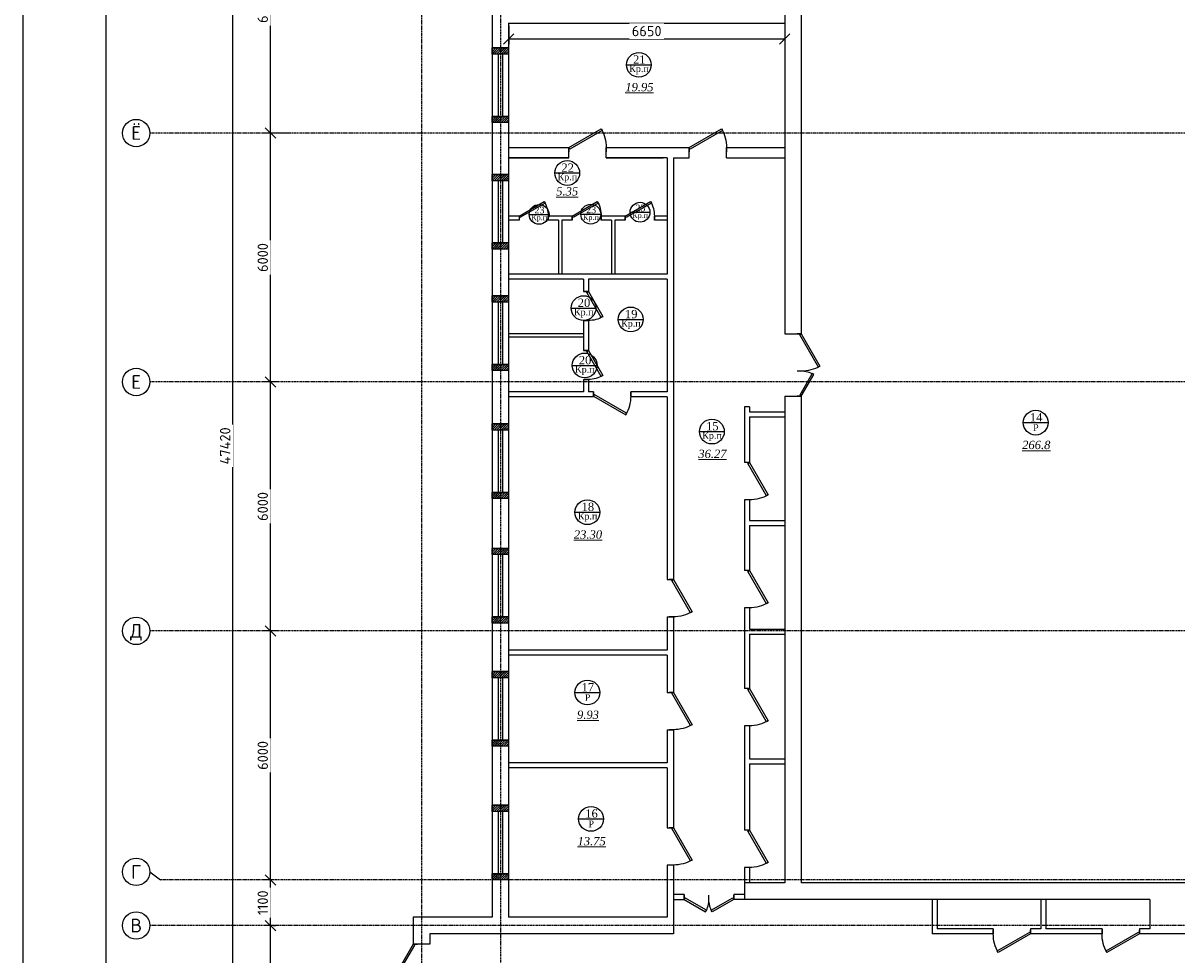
# Model space of a CAD drawing. Header units: inches. Extents: x 8001 to 766003, y -84601 to 563258.
# Tile 30 of 188: x 189106 to 216905, y 158280 to 180738. Entities that reach past the tile are written whole.
import ezdxf
from ezdxf.enums import TextEntityAlignment as Align

# ---------------------------------------------------------------- set-up
doc = ezdxf.new("R2010")
doc.units = ezdxf.units.IN
doc.header["$MEASUREMENT"] = 0
doc.linetypes.add('Dashed', pattern=[19.05, 12.7, -6.35])
doc.layers.add('.', color=7, linetype='Continuous', lineweight=15)
doc.layers.add('РАЗРЕЗ', color=7, linetype='Continuous')
doc.styles.add('GOST', font='isocpeur.ttf')
doc.styles.add('Text style', font='isocpeur.ttf', dxfattribs={"height": 250})
doc.styles.add('TIEMS', font='times.ttf')
doc.dimstyles.new('Dim Style', dxfattribs={"dimtxt": 250, "dimasz": 250, "dimexe": 125, "dimexo": 62.5, "dimgap": 62.5, "dimtad": 1, "dimdec": 0, "dimtxsty": 'Text style', "dimblk": 'OBLIQUE', "dimcen": 250, "dimclrd": 256, "dimclre": 256, "dimclrt": 256, "dimadec": 0, "dimazin": 0, "dimtfac": 1, "dimtdec": 0, "dimtmove": 0, "dimatfit": 3, "dimldrblk": 'OBLIQUE', "dimfxl": 1, "dimlwd": -1, "dimlwe": -1, "dimarcsym": 0})

# ---------------------------------------------------------------- blocks, each defined once
blk = doc.blocks.new('_Oblique')
at = {"color": 0, "linetype": 'ByBlock', "lineweight": -2}
blk.add_line((-0.5, -0.5), (0.5, 0.5), dxfattribs=at)
blk = doc.blocks.new('*D210')
at = {"transparency": 16777216}
for p, q in [((172960, 185656), (172960, 194926)), ((173023, 194926), (173085, 194926)), ((173023, 185656), (173085, 185656))]:
    blk.add_line(p, q, dxfattribs=at)
at = {"layer": 'Defpoints', "color": 0, "transparency": 16777216}
for p in [(172960, 194926), (172960, 194926), (172960, 185656)]:
    blk.add_point(p, dxfattribs=at)
at = {"transparency": 16777216, "xscale": 250, "yscale": 250, "zscale": 250}
for p, rotation in [((172960, 194926), 90), ((172960, 185656), 270)]:
    blk.add_blockref('_Oblique', p, dxfattribs=dict(at, rotation=rotation))
at = {"transparency": 16777216, "insert": (172773, 190291), "char_height": 250, "attachment_point": 5, "rotation": 90, "style": 'Text style', "bg_fill": 3, "box_fill_scale": 1.25, "bg_fill_color": 256, "bg_fill_true_color": 13158600, "bg_fill_transparency": 0}
blk.add_mtext('9270', dxfattribs=at)
blk = doc.blocks.new('*D211')
at = {"transparency": 16777216}
for p, q in [((172054, 182776), (172054, 230196)), ((172117, 230196), (172179, 230196)), ((172117, 182776), (172179, 182776))]:
    blk.add_line(p, q, dxfattribs=at)
at = {"layer": 'Defpoints', "color": 0, "transparency": 16777216}
for p in [(172054, 230196), (172054, 230196), (172054, 182776)]:
    blk.add_point(p, dxfattribs=at)
at = {"transparency": 16777216, "xscale": 250, "yscale": 250, "zscale": 250}
for p, rotation in [((172054, 230196), 90), ((172054, 182776), 270)]:
    blk.add_blockref('_Oblique', p, dxfattribs=dict(at, rotation=rotation))
at = {"transparency": 16777216, "insert": (171867, 206486), "char_height": 250, "attachment_point": 5, "rotation": 90, "style": 'Text style', "bg_fill": 3, "box_fill_scale": 1.25, "bg_fill_color": 256, "bg_fill_true_color": 13158600, "bg_fill_transparency": 0}
blk.add_mtext('47420', dxfattribs=at)
blk = doc.blocks.new('kb-axis')
blk.add_circle((0, 0), 1)
at = {"style": 'GOST'}
blk.add_attdef('AXIS', text='', height=1, dxfattribs=at).set_placement((0, 0), align=Align.MIDDLE_CENTER)
blk = doc.blocks.new('*U285')
at = {"color": 5}
for p, q in [((0, 0), (0, -4)), ((-36, 0), (-36, -4))]:
    blk.add_line(p, q, dxfattribs=at)
blk.add_lwpolyline([(0, 0), (-31.2, 18), (-32.1, 16.5), (-0.9, -1.5)], close=True, dxfattribs=at)
blk.add_arc((0, 0), 36, 150, 180, dxfattribs=at)
blk = doc.blocks.new('*U286')
at = {"color": 5}
for p, q in [((0, 0), (0, -4)), ((-28, 0), (-28, -4))]:
    blk.add_line(p, q, dxfattribs=at)
blk.add_lwpolyline([(0, 0), (-24.2, 14), (-25.1, 12.5), (-0.9, -1.5)], close=True, dxfattribs=at)
blk.add_arc((0, 0), 28, 150, 180, dxfattribs=at)
blk = doc.blocks.new('*U9')
at = {"color": 5}
for p, q in [((-36, 0), (-36, 4)), ((0, 0), (0, 4))]:
    blk.add_line(p, q, dxfattribs=at)
blk.add_lwpolyline([(0, 0), (-31.2, -18), (-32.1, -16.5), (-0.9, 1.5)], close=True, dxfattribs=at)
blk.add_arc((0, 0), 36, 180, 210, dxfattribs=at)
blk = doc.blocks.new('*U287')
at = {"color": 5}
for p, q in [((0, 0), (0, 4)), ((36, 0), (36, 4))]:
    blk.add_line(p, q, dxfattribs=at)
blk.add_lwpolyline([(0, 0), (31.2, -18), (32.1, -16.5), (0.9, 1.5)], close=True, dxfattribs=at)
blk.add_arc((0, 0), 36, 330, 0, dxfattribs=at)
blk = doc.blocks.new('*U288')
at = {"color": 5}
for p, q in [((0, 0), (0, 4)), ((24, 0), (24, 4))]:
    blk.add_line(p, q, dxfattribs=at)
blk.add_lwpolyline([(0, 0), (20.8, -12), (21.7, -10.5), (0.9, 1.5)], close=True, dxfattribs=at)
blk.add_arc((0, 0), 24, 330, 0, dxfattribs=at)
blk = doc.blocks.new('*U130')
at = {"color": 5}
for p, q in [((-28, 0), (-28, 4)), ((0, 0), (0, 4))]:
    blk.add_line(p, q, dxfattribs=at)
blk.add_lwpolyline([(0, 0), (-24.2, -14), (-25.1, -12.5), (-0.9, 1.5)], close=True, dxfattribs=at)
blk.add_arc((0, 0), 28, 180, 210, dxfattribs=at)
blk = doc.blocks.new('*D214')
at = {"transparency": 16777216}
for p, q in [((173023, 196026), (172835, 196026)), ((172960, 194926), (172960, 196026)), ((173023, 194926), (172835, 194926))]:
    blk.add_line(p, q, dxfattribs=at)
at = {"layer": 'Defpoints', "color": 0, "transparency": 16777216}
for p in [(172960, 196026), (173085, 196026), (173085, 194926)]:
    blk.add_point(p, dxfattribs=at)
at = {"transparency": 16777216, "xscale": 250, "yscale": 250, "zscale": 250}
for p, rotation in [((172960, 196026), 90), ((172960, 194926), 270)]:
    blk.add_blockref('_Oblique', p, dxfattribs=dict(at, rotation=rotation))
at = {"transparency": 16777216, "insert": (172773, 195476), "char_height": 250, "attachment_point": 5, "rotation": 90, "style": 'Text style', "bg_fill": 3, "box_fill_scale": 1.25, "bg_fill_color": 256, "bg_fill_true_color": 13158600, "bg_fill_transparency": 0}
blk.add_mtext('1100', dxfattribs=at)
blk = doc.blocks.new('*D215')
at = {"transparency": 16777216}
for p, q in [((173139, 202026), (172835, 202026)), ((172960, 196026), (172960, 202026)), ((173023, 196026), (172835, 196026))]:
    blk.add_line(p, q, dxfattribs=at)
at = {"layer": 'Defpoints', "color": 0, "transparency": 16777216}
for p in [(172960, 202026), (173202, 202026), (173085, 196026)]:
    blk.add_point(p, dxfattribs=at)
at = {"transparency": 16777216, "xscale": 250, "yscale": 250, "zscale": 250}
for p, rotation in [((172960, 202026), 90), ((172960, 196026), 270)]:
    blk.add_blockref('_Oblique', p, dxfattribs=dict(at, rotation=rotation))
at = {"transparency": 16777216, "insert": (172773, 199026), "char_height": 250, "attachment_point": 5, "rotation": 90, "style": 'Text style', "bg_fill": 3, "box_fill_scale": 1.25, "bg_fill_color": 256, "bg_fill_true_color": 13158600, "bg_fill_transparency": 0}
blk.add_mtext('6000', dxfattribs=at)
blk = doc.blocks.new('*D216')
at = {"transparency": 16777216}
for p, q in [((173125, 208026), (172835, 208026)), ((172960, 202026), (172960, 208026)), ((173139, 202026), (172835, 202026))]:
    blk.add_line(p, q, dxfattribs=at)
at = {"layer": 'Defpoints', "color": 0, "transparency": 16777216}
for p in [(172960, 208026), (173188, 208026), (173202, 202026)]:
    blk.add_point(p, dxfattribs=at)
at = {"transparency": 16777216, "xscale": 250, "yscale": 250, "zscale": 250}
for p, rotation in [((172960, 208026), 90), ((172960, 202026), 270)]:
    blk.add_blockref('_Oblique', p, dxfattribs=dict(at, rotation=rotation))
at = {"transparency": 16777216, "insert": (172773, 205026), "char_height": 250, "attachment_point": 5, "rotation": 90, "style": 'Text style', "bg_fill": 3, "box_fill_scale": 1.25, "bg_fill_color": 256, "bg_fill_true_color": 13158600, "bg_fill_transparency": 0}
blk.add_mtext('6000', dxfattribs=at)
blk = doc.blocks.new('*D217')
at = {"transparency": 16777216}
for p, q in [((173455, 214026), (172835, 214026)), ((172960, 208026), (172960, 214026)), ((173125, 208026), (172835, 208026))]:
    blk.add_line(p, q, dxfattribs=at)
at = {"layer": 'Defpoints', "color": 0, "transparency": 16777216}
for p in [(172960, 214026), (173518, 214026), (173188, 208026)]:
    blk.add_point(p, dxfattribs=at)
at = {"transparency": 16777216, "xscale": 250, "yscale": 250, "zscale": 250}
for p, rotation in [((172960, 214026), 90), ((172960, 208026), 270)]:
    blk.add_blockref('_Oblique', p, dxfattribs=dict(at, rotation=rotation))
at = {"transparency": 16777216, "insert": (172773, 211026), "char_height": 250, "attachment_point": 5, "rotation": 90, "style": 'Text style', "bg_fill": 3, "box_fill_scale": 1.25, "bg_fill_color": 256, "bg_fill_true_color": 13158600, "bg_fill_transparency": 0}
blk.add_mtext('6000', dxfattribs=at)
blk = doc.blocks.new('*D218')
at = {"transparency": 16777216}
for p, q in [((173496, 220026), (172835, 220026)), ((172960, 214026), (172960, 220026)), ((173455, 214026), (172835, 214026))]:
    blk.add_line(p, q, dxfattribs=at)
at = {"layer": 'Defpoints', "color": 0, "transparency": 16777216}
for p in [(172960, 220026), (173559, 220026), (173518, 214026)]:
    blk.add_point(p, dxfattribs=at)
at = {"transparency": 16777216, "xscale": 250, "yscale": 250, "zscale": 250}
for p, rotation in [((172960, 220026), 90), ((172960, 214026), 270)]:
    blk.add_blockref('_Oblique', p, dxfattribs=dict(at, rotation=rotation))
at = {"transparency": 16777216, "insert": (172773, 217026), "char_height": 250, "attachment_point": 5, "rotation": 90, "style": 'Text style', "bg_fill": 3, "box_fill_scale": 1.25, "bg_fill_color": 256, "bg_fill_true_color": 13158600, "bg_fill_transparency": 0}
blk.add_mtext('6000', dxfattribs=at)
blk = doc.blocks.new('*D220')
at = {"transparency": 16777216}
for p, q in [((178698, 216613), (178698, 216170)), ((185348, 216613), (185348, 216170)), ((178698, 216295), (185348, 216295))]:
    blk.add_line(p, q, dxfattribs=at)
at = {"layer": 'Defpoints', "color": 0, "transparency": 16777216}
for p in [(178698, 216676), (185348, 216676), (185348, 216295)]:
    blk.add_point(p, dxfattribs=at)
at = {"transparency": 16777216, "xscale": 250, "yscale": 250, "zscale": 250, "rotation": 180}
blk.add_blockref('_Oblique', (178698, 216295), dxfattribs=at)
at = {"transparency": 16777216, "xscale": 250, "yscale": 250, "zscale": 250}
blk.add_blockref('_Oblique', (185348, 216295), dxfattribs=at)
at = {"transparency": 16777216, "insert": (182023, 216483), "char_height": 250, "attachment_point": 5, "style": 'Text style', "bg_fill": 3, "box_fill_scale": 1.25, "bg_fill_color": 256, "bg_fill_true_color": 13158600, "bg_fill_transparency": 0}
blk.add_mtext('6650', dxfattribs=at)
blk = doc.blocks.new('sjjg')
at = {"layer": '.'}
h = blk.add_hatch(dxfattribs=at)
h.set_pattern_fill('JIS_LC_8', color=32, scale=5)
h.set_pattern_definition([(45, (1858980.19, 2048524.227), (-27.57716447, 27.57716447), []), (45, (1858982.19, 2048524.227), (-27.57716447, 27.57716447), [])])
h.paths.add_polyline_path([(178697.8, 211375.7), (178497.8, 211375.7), (178497.8, 211225.7), (178697.8, 211225.7)])
h.paths.add_polyline_path([(178497.8, 211375.7), (178297.8, 211375.7), (178297.8, 211225.7), (178497.8, 211225.7)])
h.paths.add_polyline_path([(178497.8, 213025.7), (178297.8, 213025.7), (178297.8, 212875.7), (178497.8, 212875.7)])
h.paths.add_polyline_path([(178697.8, 213025.7), (178497.8, 213025.7), (178497.8, 212875.7), (178697.8, 212875.7)])
h = blk.add_hatch(dxfattribs=at)
h.set_pattern_fill('JIS_LC_8', color=32, scale=5)
h.set_pattern_definition([(45, (1858980.19, 2045598.553), (-27.57716447, 27.57716447), []), (45, (1858982.19, 2045598.553), (-27.57716447, 27.57716447), [])])
h.paths.add_polyline_path([(178697.8, 208450), (178497.8, 208450), (178497.8, 208300), (178697.8, 208300)])
h.paths.add_polyline_path([(178497.8, 208450), (178297.8, 208450), (178297.8, 208300), (178497.8, 208300)])
h.paths.add_polyline_path([(178497.8, 210100), (178297.8, 210100), (178297.8, 209950), (178497.8, 209950)])
h.paths.add_polyline_path([(178697.8, 210100), (178497.8, 210100), (178497.8, 209950), (178697.8, 209950)])
h = blk.add_hatch(dxfattribs=at)
h.set_pattern_fill('JIS_LC_8', color=32, scale=5)
h.set_pattern_definition([(45, (1858980.19, 2042514.227), (-27.57716447, 27.57716447), []), (45, (1858982.19, 2042514.227), (-27.57716447, 27.57716447), [])])
h.paths.add_polyline_path([(178697.8, 205365.7), (178497.8, 205365.7), (178497.8, 205215.7), (178697.8, 205215.7)])
h.paths.add_polyline_path([(178497.8, 205365.7), (178297.8, 205365.7), (178297.8, 205215.7), (178497.8, 205215.7)])
h.paths.add_polyline_path([(178497.8, 207015.7), (178297.8, 207015.7), (178297.8, 206865.7), (178497.8, 206865.7)])
h.paths.add_polyline_path([(178697.8, 207015.7), (178497.8, 207015.7), (178497.8, 206865.7), (178697.8, 206865.7)])
h = blk.add_hatch(dxfattribs=at)
h.set_pattern_fill('JIS_LC_8', color=32, scale=5)
h.set_pattern_definition([(45, (1858980.19, 2039514.227), (-27.57716447, 27.57716447), []), (45, (1858982.19, 2039514.227), (-27.57716447, 27.57716447), [])])
h.paths.add_polyline_path([(178697.8, 202365.7), (178497.8, 202365.7), (178497.8, 202215.7), (178697.8, 202215.7)])
h.paths.add_polyline_path([(178497.8, 202365.7), (178297.8, 202365.7), (178297.8, 202215.7), (178497.8, 202215.7)])
h.paths.add_polyline_path([(178497.8, 204015.7), (178297.8, 204015.7), (178297.8, 203865.7), (178497.8, 203865.7)])
h.paths.add_polyline_path([(178697.8, 204015.7), (178497.8, 204015.7), (178497.8, 203865.7), (178697.8, 203865.7)])
h = blk.add_hatch(dxfattribs=at)
h.set_pattern_fill('JIS_LC_8', color=32, scale=5)
h.set_pattern_definition([(45, (1858980.19, 2036544.227), (-27.57716447, 27.57716447), []), (45, (1858982.19, 2036544.227), (-27.57716447, 27.57716447), [])])
h.paths.add_polyline_path([(178697.8, 199395.7), (178497.8, 199395.7), (178497.8, 199245.7), (178697.8, 199245.7)])
h.paths.add_polyline_path([(178497.8, 199395.7), (178297.8, 199395.7), (178297.8, 199245.7), (178497.8, 199245.7)])
h.paths.add_polyline_path([(178497.8, 201045.7), (178297.8, 201045.7), (178297.8, 200895.7), (178497.8, 200895.7)])
h.paths.add_polyline_path([(178697.8, 201045.7), (178497.8, 201045.7), (178497.8, 200895.7), (178697.8, 200895.7)])
h = blk.add_hatch(dxfattribs=at)
h.set_pattern_fill('JIS_LC_8', color=32, scale=5)
h.set_pattern_definition([(45, (1858980.19, 2033324.227), (-27.57716447, 27.57716447), []), (45, (1858982.19, 2033324.227), (-27.57716447, 27.57716447), [])])
h.paths.add_polyline_path([(178697.8, 196175.7), (178497.8, 196175.7), (178497.8, 196025.7), (178697.8, 196025.7)])
h.paths.add_polyline_path([(178497.8, 196175.7), (178297.8, 196175.7), (178297.8, 196025.7), (178497.8, 196025.7)])
h.paths.add_polyline_path([(178497.8, 197825.7), (178297.8, 197825.7), (178297.8, 197675.7), (178497.8, 197675.7)])
h.paths.add_polyline_path([(178697.8, 197825.7), (178497.8, 197825.7), (178497.8, 197675.7), (178697.8, 197675.7)])
at = {"color": 1, "linetype": 'Dashed', "ltscale": 2}
for p, q in [((176597.8, 230395.7), (176597.8, 174874.9)), ((244447.8, 214025.7), (170054.2, 214025.7)), ((244447.8, 202025.7), (170054.2, 202025.7)), ((248447.8, 196025.7), (170310.5, 196025.7)), ((248647.8, 194925.7), (170054.2, 194925.7))]:
    blk.add_line(p, q, dxfattribs=at)
for p, q in [((178297.8, 220725.7), (178297.8, 195125.7)), ((185347.8, 217705.7), (185347.8, 209185.7)), ((185747.8, 217705.7), (185747.8, 209185.7)), ((178697.8, 216675.7), (185347.8, 216675.7)), ((178697.8, 216675.7), (178697.8, 213675.7)), ((178697.8, 216075.7), (178297.8, 216075.7)), ((178697.8, 215925.7), (178297.8, 215925.7)), ((178697.8, 214425.7), (178297.8, 214425.7)), ((178697.8, 214275.7), (178297.8, 214275.7)), ((178697.8, 214275.7), (178297.8, 214275.7)), ((178697.8, 214275.7), (178297.8, 214275.7)), ((178697.8, 214275.7), (178297.8, 214275.7)), ((178697.8, 213675.7), (180147.8, 213675.7)), ((178697.8, 213675.7), (178697.8, 201565.7)), ((180147.8, 213425.7), (180147.8, 213675.7)), ((181047.8, 213675.7), (183047.8, 213675.7)), ((181047.8, 213425.7), (181047.8, 213675.7)), ((183047.8, 213425.7), (183047.8, 213675.7)), ((183947.8, 213675.7), (185347.8, 213675.7)), ((183947.8, 213425.7), (183947.8, 213675.7)), ((178697.8, 213425.7), (178697.8, 210625.7)), ((178697.8, 213425.7), (180147.8, 213425.7)), ((180147.8, 213425.7), (178697.8, 213425.7)), ((181047.8, 213425.7), (182417.8, 213425.7)), ((182517.8, 213425.7), (181047.8, 213425.7)), ((182517.8, 213425.7), (182517.8, 210625.7)), ((182667.8, 213425.7), (182667.8, 203265.7)), ((182667.8, 213425.7), (183047.8, 213425.7)), ((183947.8, 213425.7), (185347.8, 213425.7)), ((178697.8, 213025.7), (178297.8, 213025.7)), ((178697.8, 213025.7), (178297.8, 213025.7)), ((178697.8, 213025.7), (178297.8, 213025.7)), ((178697.8, 212875.7), (178297.8, 212875.7)), ((178947.8, 212025.7), (178697.8, 212025.7)), ((178947.8, 211925.7), (178697.8, 211925.7)), ((180227.8, 212025.7), (179647.8, 212025.7)), ((179897.8, 211925.7), (179647.8, 211925.7)), ((179897.8, 211925.7), (179897.8, 210625.7)), ((179977.8, 211925.7), (179977.8, 210625.7)), ((180227.8, 211925.7), (179977.8, 211925.7)), ((181507.8, 212025.7), (180927.8, 212025.7)), ((181177.8, 211925.7), (180927.8, 211925.7)), ((181177.8, 211925.7), (181177.8, 210625.7)), ((181257.8, 211925.7), (181257.8, 210625.7)), ((181507.8, 211925.7), (181257.8, 211925.7)), ((182517.8, 212025.7), (182207.8, 212025.7)), ((182517.8, 211925.7), (182207.8, 211925.7)), ((178697.8, 211375.7), (178297.8, 211375.7)), ((178697.8, 211225.7), (178297.8, 211225.7)), ((178697.8, 211225.7), (178297.8, 211225.7)), ((178697.8, 211225.7), (178297.8, 211225.7)), ((182517.8, 210625.7), (178697.8, 210625.7)), ((178697.8, 210505.7), (178697.8, 209205.7)), ((180497.8, 210505.7), (178697.8, 210505.7)), ((180497.8, 210505.7), (178697.8, 210505.7)), ((180497.8, 210505.7), (180497.8, 210205.7)), ((180617.8, 210505.7), (180617.8, 210205.7)), ((182417.8, 210505.7), (180617.8, 210505.7)), ((182517.8, 210505.7), (180617.8, 210505.7)), ((182517.8, 210505.7), (182517.8, 207785.7)), ((180497.8, 210205.7), (180617.8, 210205.7)), ((178697.8, 210100), (178297.8, 210100)), ((178697.8, 210100), (178297.8, 210100)), ((178697.8, 210100), (178297.8, 210100)), ((178697.8, 209950), (178297.8, 209950)), ((180497.8, 209505.7), (180497.8, 209205.7)), ((180497.8, 209505.7), (180497.8, 208785.7)), ((180497.8, 209505.7), (180617.8, 209505.7)), ((180617.8, 209505.7), (180617.8, 208785.7)), ((178697.8, 209085.7), (178697.8, 207785.7)), ((185347.8, 209185.7), (185747.8, 209185.7)), ((180497.8, 208785.7), (180617.8, 208785.7)), ((178697.8, 208450), (178297.8, 208450)), ((178697.8, 208300), (178297.8, 208300)), ((178697.8, 208300), (178297.8, 208300)), ((178697.8, 208300), (178297.8, 208300)), ((180497.8, 208085.7), (180497.8, 207785.7)), ((180497.8, 208085.7), (180617.8, 208085.7)), ((180617.8, 208085.7), (180617.8, 207785.7)), ((180497.8, 207785.7), (178697.8, 207785.7)), ((178697.8, 207665.7), (178697.8, 201565.7)), ((180737.8, 207665.7), (178697.8, 207665.7)), ((180737.8, 207785.7), (180617.8, 207785.7)), ((180737.8, 207785.7), (180737.8, 207665.7)), ((182517.8, 207785.7), (181637.8, 207785.7)), ((181637.8, 207785.7), (181637.8, 207665.7)), ((182517.8, 207665.7), (181637.8, 207665.7)), ((182517.8, 207665.7), (182517.8, 203265.7)), ((185347.8, 207685.7), (185747.8, 207685.7)), ((185347.8, 207685.7), (185347.8, 195955.7)), ((185747.8, 207685.7), (185747.8, 195955.7)), ((184377.8, 207425.7), (184377.8, 206084.4)), ((184497.8, 207425.7), (184377.8, 207425.7)), ((184497.8, 207425.7), (184497.8, 207305.7)), ((184497.8, 207305.7), (185347.8, 207305.7)), ((184497.8, 207185.7), (184497.8, 206084.4)), ((184497.8, 207185.7), (185347.8, 207185.7)), ((178697.8, 207015.7), (178297.8, 207015.7)), ((178697.8, 207015.7), (178297.8, 207015.7)), ((178697.8, 206865.7), (178297.8, 206865.7)), ((184497.8, 206084.4), (184377.8, 206084.4)), ((178697.8, 205365.7), (178297.8, 205365.7)), ((178697.8, 205215.7), (178297.8, 205215.7)), ((178697.8, 205215.7), (178297.8, 205215.7)), ((184377.8, 205184.4), (184377.8, 203482.9)), ((184497.8, 205184.4), (184377.8, 205184.4)), ((184497.8, 205184.4), (184497.8, 204685.7)), ((184497.8, 204685.7), (185347.8, 204685.7)), ((184497.8, 204565.7), (184497.8, 203482.9)), ((184497.8, 204565.7), (185347.8, 204565.7)), ((178697.8, 204015.7), (178297.8, 204015.7)), ((178697.8, 204015.7), (178297.8, 204015.7)), ((178697.8, 203865.7), (178297.8, 203865.7)), ((182517.8, 203265.7), (182667.8, 203265.7)), ((184497.8, 203482.9), (184377.8, 203482.9)), ((184377.8, 202582.9), (184377.8, 200640.3)), ((184497.8, 202582.9), (184377.8, 202582.9)), ((184497.8, 202582.9), (184497.8, 202065.7)), ((178697.8, 202365.7), (178297.8, 202365.7)), ((178697.8, 202215.7), (178297.8, 202215.7)), ((178697.8, 202215.7), (178297.8, 202215.7)), ((182517.8, 202365.7), (182517.8, 201565.7)), ((182517.8, 202365.7), (182667.8, 202365.7)), ((182667.8, 202365.7), (182667.8, 200545.7)), ((184497.8, 202065.7), (185347.8, 202065.7)), ((184497.8, 201945.7), (184497.8, 200640.3)), ((184497.8, 201945.7), (185347.8, 201945.7)), ((182517.8, 201565.7), (178697.8, 201565.7)), ((178697.8, 201565.7), (178697.8, 198845.7)), ((178697.8, 201445.7), (178697.8, 198845.7)), ((182517.8, 201445.7), (178697.8, 201445.7)), ((182517.8, 201445.7), (182517.8, 200545.7)), ((178697.8, 201045.7), (178297.8, 201045.7)), ((178697.8, 200895.7), (178297.8, 200895.7)), ((182517.8, 200545.7), (182667.8, 200545.7)), ((184497.8, 200640.3), (184377.8, 200640.3)), ((182517.8, 199645.7), (182517.8, 198845.7)), ((182517.8, 199645.7), (182667.8, 199645.7)), ((182667.8, 199645.7), (182667.8, 197284.6)), ((184377.8, 199740.3), (184377.8, 197225.7)), ((184497.8, 199740.3), (184377.8, 199740.3)), ((184497.8, 199740.3), (184497.8, 198945.7)), ((178697.8, 199395.7), (178297.8, 199395.7)), ((178697.8, 199245.7), (178297.8, 199245.7)), ((178697.8, 198845.7), (178697.8, 195125.7)), ((182517.8, 198845.7), (178697.8, 198845.7)), ((184497.8, 198945.7), (185347.8, 198945.7)), ((184497.8, 198825.7), (184497.8, 197225.7)), ((184497.8, 198825.7), (185347.8, 198825.7)), ((182517.8, 198725.7), (178697.8, 198725.7)), ((182517.8, 198725.7), (182517.8, 197284.6)), ((178697.8, 197825.7), (178297.8, 197825.7)), ((178697.8, 197825.7), (178297.8, 197825.7)), ((178697.8, 197675.7), (178297.8, 197675.7)), ((178697.8, 197675.7), (178297.8, 197675.7)), ((182517.8, 197284.6), (182667.8, 197284.6)), ((184497.8, 197225.7), (184377.8, 197225.7)), ((182517.8, 196384.6), (182517.8, 195125.7)), ((182667.8, 196384.6), (182667.8, 194725.7)), ((184377.8, 196325.7), (184377.8, 195555.7)), ((184497.8, 196325.7), (184377.8, 196325.7)), ((184497.8, 196325.7), (184497.8, 195955.7)), ((178697.8, 196175.7), (178297.8, 196175.7)), ((178697.8, 196025.7), (178297.8, 196025.7)), ((178697.8, 196025.7), (178297.8, 196025.7)), ((185347.8, 195955.7), (184377.8, 195955.7)), ((197417.8, 195955.7), (185747.8, 195955.7)), ((182922.8, 195675.7), (182667.8, 195675.7)), ((182667.8, 195555.7), (182922.8, 195555.7)), ((182922.8, 195675.7), (182922.8, 195555.7)), ((184377.8, 195675.7), (184122.8, 195675.7)), ((184122.8, 195675.7), (184122.8, 195555.7)), ((194142.8, 195555.7), (184122.8, 195555.7)), ((188902.8, 195555.7), (188902.8, 194725.7)), ((189022.8, 195555.7), (189022.8, 194845.7)), ((191522.8, 195555.7), (191522.8, 194845.7)), ((191642.8, 195555.7), (191642.8, 194845.7)), ((194142.8, 195555.7), (194142.8, 194845.7)), ((176399.4, 195125.7), (176399.4, 194475.7)), ((178297.8, 195125.7), (176399.4, 195125.7)), ((182517.8, 195125.7), (178697.8, 195125.7)), ((176799.4, 194725.7), (176799.4, 194475.7)), ((182667.8, 194725.7), (176799.4, 194725.7)), ((190372.8, 194725.7), (188902.8, 194725.7)), ((190372.8, 194845.7), (189022.8, 194845.7)), ((190372.8, 194845.7), (190372.8, 194725.7)), ((191522.8, 194845.7), (191272.8, 194845.7)), ((191272.8, 194845.7), (191272.8, 194725.7)), ((192992.8, 194725.7), (191272.8, 194725.7)), ((192992.8, 194845.7), (191642.8, 194845.7)), ((192992.8, 194845.7), (192992.8, 194725.7)), ((194142.8, 194845.7), (193892.8, 194845.7)), ((193892.8, 194845.7), (193892.8, 194725.7)), ((197817.8, 194725.7), (193892.8, 194725.7)), ((176799.4, 194475.7), (176399.4, 194475.7))]:
    blk.add_line(p, q)
at = {"color": 5}
for p, q in [((178447.8, 215925.7), (178447.8, 214425.7)), ((178547.8, 215925.7), (178547.8, 214425.7)), ((178447.8, 212875.7), (178447.8, 211375.7)), ((178547.8, 212875.7), (178547.8, 211375.7)), ((178447.8, 209950), (178447.8, 208450)), ((178547.8, 209950), (178547.8, 208450)), ((178447.8, 206865.7), (178447.8, 205365.7)), ((178547.8, 206865.7), (178547.8, 205365.7)), ((178447.8, 203865.7), (178447.8, 202365.7)), ((178547.8, 203865.7), (178547.8, 202365.7)), ((178447.8, 200895.7), (178447.8, 199395.7)), ((178547.8, 200895.7), (178547.8, 199395.7)), ((178447.8, 197675.7), (178447.8, 196175.7)), ((178547.8, 197675.7), (178547.8, 196175.7))]:
    blk.add_line(p, q, dxfattribs=at)
for points in [[(179647.8, 211925.7), (179647.8, 212025.7)], [(180227.8, 211925.7), (180227.8, 212025.7)], [(180927.8, 211925.7), (180927.8, 212025.7)], [(181507.8, 211925.7), (181507.8, 212025.7)], [(182207.8, 211925.7), (182207.8, 212025.7)], [(170054.2, 196218.7), (170310.5, 196025.7)]]:
    blk.add_lwpolyline(points)
at = {"layer": 'РАЗРЕЗ', "linetype": 'ByBlock', "lineweight": 25, "ltscale": 2}
for p, q in [((180497.8, 209185.7), (178697.8, 209185.7)), ((180497.8, 209105.7), (178697.8, 209105.7)), ((182667.8, 196384.6), (182517.8, 196384.6))]:
    blk.add_line(p, q, dxfattribs=at)
for points in [[(181535, 215669.2), (182132.9, 215669.2)], [(179809, 213062.6), (180406.9, 213062.6)], [(181624.1, 212116.2), (182102.5, 212116.2)], [(179191.8, 212064.4), (179670.2, 212064.4)], [(180437.4, 212070.4), (180915.7, 212070.4)], [(180202.9, 209805.9), (180800.8, 209805.9)], [(181339.8, 209532.7), (181937.7, 209532.7)], [(180229.3, 208423.8), (180827.2, 208423.8)], [(183294.1, 206830.7), (183892, 206830.7)], [(191096, 207045.5), (191693.9, 207045.5)], [(180295.7, 204886.8), (180893.6, 204886.8)], [(180295.7, 200542.1), (180893.6, 200542.1)], [(180383.9, 197496.1), (180981.8, 197496.1)]]:
    blk.add_lwpolyline(points, dxfattribs=at)
for points in [[(178297.8, 214425.7), (178697.8, 214425.7), (178697.8, 214275.7), (178297.8, 214275.7)], [(178297.8, 213025.7), (178697.8, 213025.7), (178697.8, 212875.7), (178297.8, 212875.7)], [(178297.8, 211375.7), (178697.8, 211375.7), (178697.8, 211225.7), (178297.8, 211225.7)], [(178297.8, 210100), (178697.8, 210100), (178697.8, 209950), (178297.8, 209950)], [(178297.8, 208450), (178697.8, 208450), (178697.8, 208300), (178297.8, 208300)], [(178297.8, 207015.7), (178697.8, 207015.7), (178697.8, 206865.7), (178297.8, 206865.7)], [(178297.8, 205365.7), (178697.8, 205365.7), (178697.8, 205215.7), (178297.8, 205215.7)], [(178297.8, 204015.7), (178697.8, 204015.7), (178697.8, 203865.7), (178297.8, 203865.7)], [(178297.8, 202365.7), (178697.8, 202365.7), (178697.8, 202215.7), (178297.8, 202215.7)], [(178297.8, 201045.7), (178697.8, 201045.7), (178697.8, 200895.7), (178297.8, 200895.7)], [(178297.8, 199395.7), (178697.8, 199395.7), (178697.8, 199245.7), (178297.8, 199245.7)], [(178297.8, 197825.7), (178697.8, 197825.7), (178697.8, 197675.7), (178297.8, 197675.7)], [(178297.8, 196175.7), (178697.8, 196175.7), (178697.8, 196025.7), (178297.8, 196025.7)]]:
    blk.add_lwpolyline(points, close=True, dxfattribs=at)
for centre, radius in [((181833.9, 215669.2), 299), ((180107.9, 213062.6), 299), ((179431, 212064.4), 239.2), ((180676.5, 212070.4), 239.2), ((181863.3, 212116.2), 239.2), ((180501.8, 209805.9), 299), ((181638.8, 209532.7), 299), ((180528.2, 208423.8), 299), ((183593, 206830.7), 299), ((191394.9, 207045.5), 299), ((180594.6, 204886.8), 299), ((180594.6, 200542.1), 299), ((180682.9, 197496.1), 299)]:
    blk.add_circle(centre, radius, dxfattribs=at)
at = {"xscale": 330, "yscale": 330, "zscale": 330}
for p, values in [((169724.2, 214025.7), {'AXIS': 'Ё'}), ((169724.2, 208025.7), {'AXIS': 'Е'}), ((169724.2, 202025.7), {'AXIS': 'Д'}), ((169724.2, 196218.7), {'AXIS': 'Г'}), ((169724.2, 194925.7), {'AXIS': 'В'})]:
    blk.add_blockref('kb-axis', p, dxfattribs=at).add_auto_attribs(values)
at = {"color": 5, "yscale": 25, "zscale": 25}
for name, p, xscale in [('*U285', (180147.8, 213675.7), -25), ('*U285', (183047.8, 213675.7), -25), ('*U286', (178947.8, 212025.7), -25), ('*U286', (180227.8, 212025.7), -25), ('*U286', (181507.8, 212025.7), -25), ('*U9', (180737.8, 207685.7), -25), ('*U288', (182922.8, 195555.7), 25), ('*U288', (184122.8, 195555.7), -25), ('*U287', (191272.8, 194725.7), -25), ('*U287', (193892.8, 194725.7), -25)]:
    blk.add_blockref(name, p, dxfattribs=dict(at, xscale=xscale))
for name, p, xscale, rotation in [('*U286', (180617.8, 210205.7), -25, 270), ('*U287', (185747.8, 209185.7), -25, 90), ('*U286', (180617.8, 208785.7), -25, 270), ('*U288', (185747.8, 207685.7), 25, 90.00000000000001), ('*U287', (184497.8, 206084.4), -25, 90), ('*U287', (182667.8, 203265.7), -25, 90), ('*U287', (184497.8, 203482.9), -25, 90), ('*U287', (182667.8, 200545.7), -25, 90), ('*U287', (184497.8, 200640.3), -25, 90), ('*U287', (182667.8, 197284.6), -25, 90), ('*U287', (184497.8, 197225.7), -25, 90), ('*U130', (176399.4, 194475.7), -25, 270)]:
    blk.add_blockref(name, p, dxfattribs=dict(at, xscale=xscale, rotation=rotation))
at = {"lineweight": 0, "ltscale": 100, "attachment_point": 5, "style": 'TIEMS'}
for s, insert, char_height, width in [('\\A1;21', (181845.3, 215797.6), 200, 250.18), ('\\A1;Кр.п', (181837.8, 215549.1), 160, 925.177), ('\\A1;22', (180119.3, 213191), 200, 250.18), ('\\A1;Кр.п', (180111.8, 212942.4), 160, 925.177), ('\\A1;23', (179440.1, 212167.2), 160, 200.144), ('\\A1;23', (180685.7, 212173.1), 160, 200.144), ('\\A1;23', (181872.4, 212218.9), 160, 200.144), ('\\A1;Кр.п', (179434.1, 211968.3), 128, 740.141), ('\\A1;Кр.п', (180679.6, 211974.2), 128, 740.141), ('\\A1;Кр.п', (181866.4, 212020.1), 128, 740.141), ('\\A1;20', (180513.2, 209934.3), 200, 250.18), ('\\A1;Кр.п', (180505.7, 209685.7), 160, 925.177), ('\\A1;19', (181650.2, 209661.1), 200, 250.18), ('\\A1;Кр.п', (181642.6, 209412.5), 160, 925.177), ('\\A1;20', (180539.7, 208552.2), 200, 250.18), ('\\A1;Кр.п', (180532.1, 208303.6), 160, 925.177), ('\\A1;14', (191406.4, 207173.9), 200, 250.18), ('\\A1;15', (183604.5, 206959.2), 200, 250.18), ('\\A1;Р', (191398.8, 206925.3), 160, 925.177), ('\\A1;Кр.п', (183596.9, 206710.6), 160, 925.177), ('\\A1;18', (180606, 205015.2), 200, 250.18), ('\\A1;Кр.п', (180598.5, 204766.7), 160, 925.177), ('\\A1;17', (180606, 200670.5), 200, 250.18), ('\\A1;Р', (180598.5, 200421.9), 160, 925.177), ('\\A1;16', (180694.3, 197624.5), 200, 250.18), ('\\A1;Р', (180686.7, 197375.9), 160, 925.177)]:
    blk.add_mtext(s, dxfattribs=dict(at, insert=insert, char_height=char_height, width=width))
at = {"lineweight": 0, "ltscale": 100, "char_height": 200, "attachment_point": 5, "style": 'TIEMS'}
for s, insert in [('\\A1;{\\fTimes New Roman|b0|i1|c204|p18;\\L19.95}', (181848.2, 215130.5)), ('\\A1;{\\fTimes New Roman|b0|i1|c204|p18;\\L5.35}', (180108.6, 212618.7)), ('\\A1;{\\fTimes New Roman|b0|i1|c204|p18;\\L266.8}', (191409.2, 206506.8)), ('\\A1;{\\fTimes New Roman|b0|i1|c204|p18;\\L36.27}', (183607.3, 206292)), ('\\A1;{\\fTimes New Roman|b0|i1|c204|p18;\\L23.30}', (180608.9, 204348.1)), ('\\A1;{\\fTimes New Roman|b0|i1|c204|p18;\\L9.93}', (180608.9, 200003.4)), ('\\A1;{\\fTimes New Roman|b0|i1|c204|p18;\\L13.75}', (180697.2, 196957.3))]:
    blk.add_mtext(s, dxfattribs=dict(at, insert=insert))
for base, p1, p2, picture, middle in [((172054.5, 230195.7), (172054.5, 182775.7), (172054.5, 230195.7), '*D211', (171867, 206485.7)), ((172960.2, 194925.7), (172960.2, 185655.7), (172960.2, 194925.7), '*D210', (172772.7, 190290.7))]:
    dim = blk.add_linear_dim(base=base, p1=p1, p2=p2, angle=90, dimstyle='Dim Style', override={"dimtfill": 1, "dimarcsym": 1})
    dim.commit()
    dim.dimension.update_dxf_attribs({"geometry": picture, "text_midpoint": middle})
dim = blk.add_linear_dim(base=(185347.8, 216295.2), p1=(178697.8, 216675.7), p2=(185347.8, 216675.7), dimstyle='Dim Style', override={"dimtfill": 1, "dimarcsym": 1})
dim.commit()
dim.dimension.update_dxf_attribs({"geometry": '*D220', "text_midpoint": (182022.8, 216482.7)})
at = {"layer": '.'}
h = blk.add_hatch(dxfattribs=at)
h.set_pattern_fill('JIS_LC_8', color=32, scale=5)
h.set_pattern_definition([(45, (1858980.19, 2051574.227), (-27.57716447, 27.57716447), []), (45, (1858982.19, 2051574.227), (-27.57716447, 27.57716447), [])])
h.paths.add_polyline_path([(178697.8, 214425.7), (178497.8, 214425.7), (178497.8, 214275.7), (178697.8, 214275.7)])
h.paths.add_polyline_path([(178497.8, 214425.7), (178297.8, 214425.7), (178297.8, 214275.7), (178497.8, 214275.7)])
h.paths.add_polyline_path([(178497.8, 216075.7), (178297.8, 216075.7), (178297.8, 215925.7), (178497.8, 215925.7)])
h.paths.add_polyline_path([(178697.8, 216075.7), (178497.8, 216075.7), (178497.8, 215925.7), (178697.8, 215925.7)])
at = {"color": 1, "linetype": 'Dashed', "ltscale": 2}
for p, q in [((178497.8, 220925.7), (178497.8, 174874.9)), ((244447.8, 208025.7), (170054.2, 208025.7))]:
    blk.add_line(p, q, dxfattribs=at)
blk.add_line((178697.8, 216075.7), (178297.8, 216075.7))
blk.add_line((178697.8, 216075.7), (178297.8, 216075.7))
blk.add_line((178697.8, 216075.7), (178297.8, 216075.7))
at = {"layer": 'РАЗРЕЗ', "linetype": 'ByBlock', "lineweight": 25, "ltscale": 2}
blk.add_lwpolyline([(178297.8, 216075.7), (178697.8, 216075.7), (178697.8, 215925.7), (178297.8, 215925.7)], close=True, dxfattribs=at)
dim = blk.add_linear_dim(base=(172960.2, 196025.7), p1=(173085.2, 194925.7), p2=(173085.2, 196025.7), angle=90, dimstyle='Dim Style', override={"dimtfill": 1, "dimarcsym": 1})
dim.commit()
dim.dimension.update_dxf_attribs({"geometry": '*D214', "text_midpoint": (172772.7, 195475.7)})
dim = blk.add_linear_dim(base=(172960.2, 202025.7), p1=(173085.2, 196025.7), p2=(173201.5, 202025.7), angle=90, dimstyle='Dim Style', override={"dimtmove": 1, "dimtfill": 1, "dimarcsym": 1})
dim.commit()
dim.dimension.update_dxf_attribs({"geometry": '*D215', "text_midpoint": (172772.7, 199025.7)})
dim = blk.add_linear_dim(base=(172960.2, 208025.7), p1=(173201.5, 202025.7), p2=(173187.6, 208025.7), angle=90, dimstyle='Dim Style', override={"dimtmove": 1, "dimtfill": 1, "dimarcsym": 1})
dim.commit()
dim.dimension.update_dxf_attribs({"geometry": '*D216', "text_midpoint": (172772.7, 205025.7)})
dim = blk.add_linear_dim(base=(172960.2, 214025.7), p1=(173187.6, 208025.7), p2=(173517.6, 214025.7), angle=90, dimstyle='Dim Style', override={"dimtmove": 1, "dimtfill": 1, "dimarcsym": 1})
dim.commit()
dim.dimension.update_dxf_attribs({"geometry": '*D217', "text_midpoint": (172772.7, 211025.7)})
dim = blk.add_linear_dim(base=(172960.2, 220025.7), p1=(173517.6, 214025.7), p2=(173559, 220025.7), angle=90, dimstyle='Dim Style', override={"dimtmove": 1, "dimtfill": 1, "dimarcsym": 1})
dim.commit()
dim.dimension.update_dxf_attribs({"geometry": '*D218', "text_midpoint": (172772.7, 217025.7)})

msp = doc.modelspace()

# ---------------------------------------------------------------- block references
msp.add_blockref('sjjg', (22107.029, -35938.091))

# ---------------------------------------------------------------- next in the draw order: linework, layer by layer
for points in [[(189105.77, 198172.808), (289105.77, 198172.808), (289105.77, 128772.808), (189105.77, 128772.808)], [(191105.77, 197672.808), (288605.77, 197672.808), (288605.77, 129272.808), (191105.77, 129272.808)]]:
    msp.add_lwpolyline(points, close=True)

doc.saveas('drawing.dxf')
